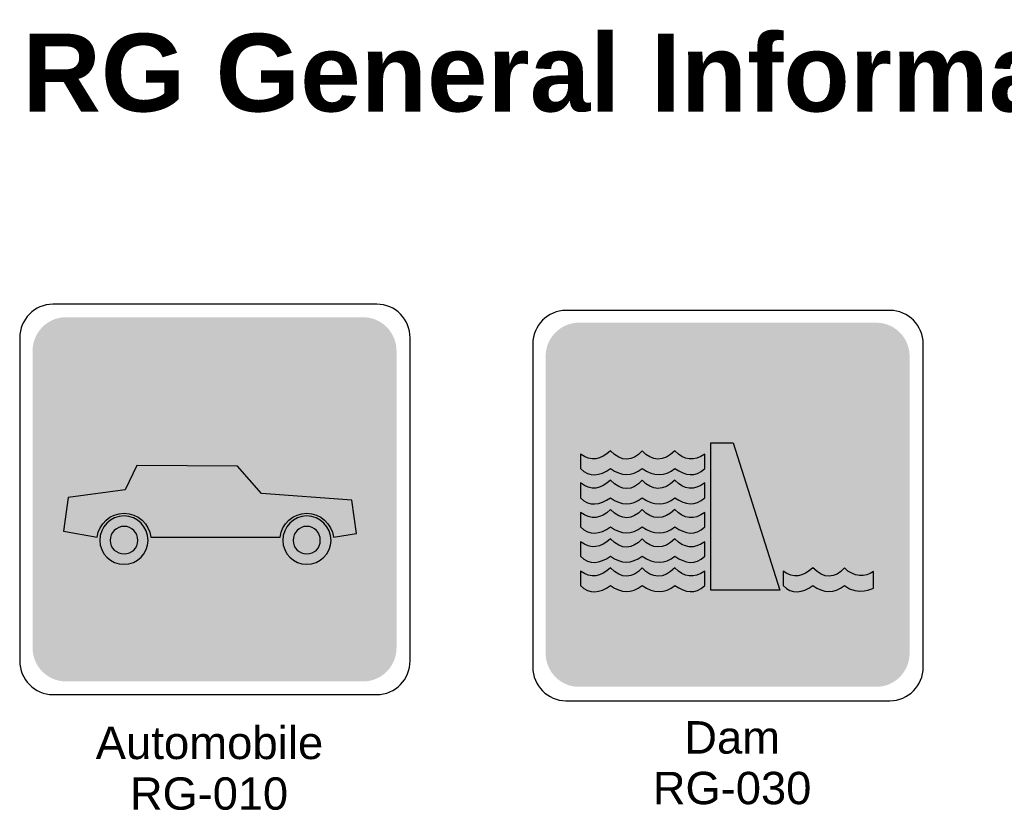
# Model space of a CAD drawing. Header units: feet. Extents: x 0.6 to 7.7, y 0 to 10.3.
# Tile 3 of 4: x 1.2 to 4.2, y 7.8 to 10.3. Entities that reach past the tile are written whole.
import ezdxf
from ezdxf.enums import TextEntityAlignment as Align

# ---------------------------------------------------------------- set-up
doc = ezdxf.new("R2010")
doc.units = ezdxf.units.FT
doc.header["$MEASUREMENT"] = 0
doc.layers.add('Sign', color=7, linetype='Continuous')
doc.styles.add('ARIAL', font='arial.ttf')
doc.styles.add('ARIAL B', font='arialbd.ttf')

msp = doc.modelspace()

# ---------------------------------------------------------------- hatches: boundary and pattern name
at = {"layer": 'Sign', "true_color": 0x8e4700}
h = msp.add_hatch(color=34, dxfattribs=at)
edge = h.paths.add_edge_path(flags=0)
edge.add_spline(control_points=[(1.3008, 9.3392), (1.3008, 9.3392), (2.2151, 9.3392), (2.2151, 9.3392), (2.2715, 9.3392), (2.3172, 9.2928), (2.3172, 9.2357), (2.3172, 9.2357), (2.3172, 8.3232), (2.3172, 8.3232), (2.3172, 8.2661), (2.2715, 8.2197), (2.2151, 8.2197), (2.2151, 8.2197), (1.3008, 8.2197), (1.3008, 8.2197), (1.2444, 8.2197), (1.1986, 8.2661), (1.1986, 8.3232), (1.1986, 8.3232), (1.1986, 9.2357), (1.1986, 9.2357), (1.1986, 9.2928), (1.2444, 9.3392), (1.3008, 9.3392)], knot_values=[0, 0, 0, 0, 1, 1, 1, 2, 2, 2, 3, 3, 3, 4, 4, 4, 5, 5, 5, 6, 6, 6, 7, 7, 7, 8, 8, 8, 8], degree=3, periodic=0)
h = msp.add_hatch(color=34, dxfattribs=at)
edge = h.paths.add_edge_path(flags=0)
edge.add_spline(control_points=[(2.8777, 9.3225), (2.8777, 9.3225), (3.792, 9.3225), (3.792, 9.3225), (3.8484, 9.3225), (3.8941, 9.2761), (3.8941, 9.219), (3.8941, 9.219), (3.8941, 8.3065), (3.8941, 8.3065), (3.8941, 8.2494), (3.8484, 8.2031), (3.792, 8.2031), (3.792, 8.2031), (2.8777, 8.2031), (2.8777, 8.2031), (2.8213, 8.2031), (2.7755, 8.2494), (2.7755, 8.3065), (2.7755, 8.3065), (2.7755, 9.219), (2.7755, 9.219), (2.7755, 9.2761), (2.8213, 9.3225), (2.8777, 9.3225)], knot_values=[0, 0, 0, 0, 1, 1, 1, 2, 2, 2, 3, 3, 3, 4, 4, 4, 5, 5, 5, 6, 6, 6, 7, 7, 7, 8, 8, 8, 8], degree=3, periodic=0)
at = {"layer": 'Sign', "true_color": 0x1e1916}
h = msp.add_hatch(color=250, dxfattribs=at)
edge = h.paths.add_edge_path(flags=0)
edge.add_spline(control_points=[(2.8828, 8.9187), (2.9147, 8.8951), (2.9453, 8.9006), (2.9744, 8.9284), (3.0092, 8.8937), (3.0425, 8.8951), (3.0717, 8.9284), (3.1036, 8.8965), (3.1369, 8.8937), (3.173, 8.9284), (3.2008, 8.8992), (3.2314, 8.8951), (3.2647, 8.9187), (3.2647, 8.9048), (3.2647, 8.8895), (3.2647, 8.8742), (3.2355, 8.8465), (3.205, 8.852), (3.173, 8.8742), (3.1411, 8.8492), (3.1078, 8.8492), (3.0717, 8.8742), (3.0397, 8.8492), (3.0078, 8.8506), (2.9744, 8.8742), (2.9411, 8.8506), (2.9105, 8.8465), (2.8828, 8.8742), (2.8828, 8.8895), (2.8828, 8.9048), (2.8828, 8.9187)], knot_values=[0, 0, 0, 0, 1, 1, 1, 2, 2, 2, 3, 3, 3, 4, 4, 4, 5, 5, 5, 6, 6, 6, 7, 7, 7, 8, 8, 8, 9, 9, 9, 10, 10, 10, 10], degree=3, periodic=0)
at = {"layer": 'Sign', "true_color": 0xffffff}
h = msp.add_hatch(color=7, dxfattribs=at)
edge = h.paths.add_edge_path(flags=0)
edge.add_spline(control_points=[(2.8828, 8.9187), (2.9147, 8.8951), (2.9453, 8.9006), (2.9744, 8.9284), (3.0092, 8.8937), (3.0425, 8.8951), (3.0717, 8.9284), (3.1036, 8.8965), (3.1369, 8.8937), (3.173, 8.9284), (3.2008, 8.8992), (3.2314, 8.8951), (3.2647, 8.9187), (3.2647, 8.9048), (3.2647, 8.8895), (3.2647, 8.8742), (3.2355, 8.8465), (3.205, 8.852), (3.173, 8.8742), (3.1411, 8.8492), (3.1078, 8.8492), (3.0717, 8.8742), (3.0397, 8.8492), (3.0078, 8.8506), (2.9744, 8.8742), (2.9411, 8.8506), (2.9105, 8.8465), (2.8828, 8.8742), (2.8828, 8.8895), (2.8828, 8.9048), (2.8828, 8.9187)], knot_values=[0, 0, 0, 0, 1, 1, 1, 2, 2, 2, 3, 3, 3, 4, 4, 4, 5, 5, 5, 6, 6, 6, 7, 7, 7, 8, 8, 8, 9, 9, 9, 10, 10, 10, 10], degree=3, periodic=0)
msp.add_hatch(color=7, dxfattribs=at).paths.add_polyline_path([(3.2828, 8.9534), (3.3522, 8.9534), (3.4953, 8.5006), (3.2828, 8.5006)], flags=0)
at = {"layer": 'Sign', "true_color": 0x1e1916}
h = msp.add_hatch(color=250, dxfattribs=at)
edge = h.paths.add_edge_path(flags=0)
edge.add_spline(control_points=[(2.1231, 8.663), (2.119, 8.7047), (2.0828, 8.7367), (2.0412, 8.7367), (1.9995, 8.7367), (1.9634, 8.7047), (1.9592, 8.663), (1.9592, 8.663), (1.562, 8.663), (1.562, 8.663), (1.5578, 8.7047), (1.5217, 8.7367), (1.4801, 8.7367), (1.437, 8.7367), (1.4023, 8.7047), (1.3967, 8.663), (1.3967, 8.663), (1.294, 8.6811), (1.294, 8.6811), (1.294, 8.6811), (1.3078, 8.7853), (1.3078, 8.7853), (1.3078, 8.7853), (1.4828, 8.8089), (1.4828, 8.8089), (1.4828, 8.8089), (1.4828, 8.8089), (1.4828, 8.8089), (1.4828, 8.8089), (1.519, 8.8839), (1.519, 8.8839), (1.519, 8.8839), (1.8287, 8.8811), (1.8287, 8.8811), (1.8287, 8.8811), (1.9023, 8.7978), (1.9023, 8.7978), (1.9023, 8.7978), (2.1801, 8.7769), (2.1801, 8.7769), (2.1801, 8.7769), (2.194, 8.6742), (2.194, 8.6742), (2.194, 8.6742), (2.1231, 8.663), (2.1231, 8.663)], knot_values=[0, 0, 0, 0, 1, 1, 1, 2, 2, 2, 3, 3, 3, 4, 4, 4, 5, 5, 5, 6, 6, 6, 7, 7, 7, 8, 8, 8, 9, 9, 9, 10, 10, 10, 11, 11, 11, 12, 12, 12, 13, 13, 13, 14, 14, 14, 15, 15, 15, 15], degree=3, periodic=0)
at = {"layer": 'Sign', "true_color": 0xffffff}
h = msp.add_hatch(color=7, dxfattribs=at)
edge = h.paths.add_edge_path(flags=0)
edge.add_spline(control_points=[(2.1231, 8.663), (2.119, 8.7047), (2.0828, 8.7367), (2.0412, 8.7367), (1.9995, 8.7367), (1.9634, 8.7047), (1.9592, 8.663), (1.9592, 8.663), (1.562, 8.663), (1.562, 8.663), (1.5578, 8.7047), (1.5217, 8.7367), (1.4801, 8.7367), (1.437, 8.7367), (1.4023, 8.7047), (1.3967, 8.663), (1.3967, 8.663), (1.294, 8.6811), (1.294, 8.6811), (1.294, 8.6811), (1.3078, 8.7853), (1.3078, 8.7853), (1.3078, 8.7853), (1.4828, 8.8089), (1.4828, 8.8089), (1.4828, 8.8089), (1.4828, 8.8089), (1.4828, 8.8089), (1.4828, 8.8089), (1.519, 8.8839), (1.519, 8.8839), (1.519, 8.8839), (1.8287, 8.8811), (1.8287, 8.8811), (1.8287, 8.8811), (1.9023, 8.7978), (1.9023, 8.7978), (1.9023, 8.7978), (2.1801, 8.7769), (2.1801, 8.7769), (2.1801, 8.7769), (2.194, 8.6742), (2.194, 8.6742), (2.194, 8.6742), (2.1231, 8.663), (2.1231, 8.663)], knot_values=[0, 0, 0, 0, 1, 1, 1, 2, 2, 2, 3, 3, 3, 4, 4, 4, 5, 5, 5, 6, 6, 6, 7, 7, 7, 8, 8, 8, 9, 9, 9, 10, 10, 10, 11, 11, 11, 12, 12, 12, 13, 13, 13, 14, 14, 14, 15, 15, 15, 15], degree=3, periodic=0)
at = {"layer": 'Sign', "true_color": 0x8e4700}
for points in [[(1.6801, 8.7811), (1.5426, 8.7839), (1.5551, 8.8561), (1.6745, 8.8561)], [(1.8717, 8.7811), (1.7092, 8.7811), (1.7023, 8.8561), (1.812, 8.8561)]]:
    msp.add_hatch(color=34, dxfattribs=at).paths.add_polyline_path(points, flags=0)
at = {"layer": 'Sign', "true_color": 0x1e1916}
h = msp.add_hatch(color=250, dxfattribs=at)
edge = h.paths.add_edge_path(flags=0)
edge.add_spline(control_points=[(2.8828, 8.8298), (2.9147, 8.8048), (2.9453, 8.8103), (2.9744, 8.8381), (3.0092, 8.8034), (3.0425, 8.8048), (3.0717, 8.8381), (3.1036, 8.8062), (3.1369, 8.8034), (3.173, 8.8381), (3.2008, 8.809), (3.2314, 8.8048), (3.2647, 8.8298), (3.2647, 8.8145), (3.2647, 8.7992), (3.2647, 8.784), (3.2355, 8.7576), (3.205, 8.7617), (3.173, 8.784), (3.1411, 8.759), (3.1078, 8.759), (3.0717, 8.784), (3.0397, 8.759), (3.0078, 8.7603), (2.9744, 8.784), (2.9411, 8.7617), (2.9105, 8.7562), (2.8828, 8.784), (2.8828, 8.7992), (2.8828, 8.8145), (2.8828, 8.8298)], knot_values=[0, 0, 0, 0, 1, 1, 1, 2, 2, 2, 3, 3, 3, 4, 4, 4, 5, 5, 5, 6, 6, 6, 7, 7, 7, 8, 8, 8, 9, 9, 9, 10, 10, 10, 10], degree=3, periodic=0)
at = {"layer": 'Sign', "true_color": 0xffffff}
h = msp.add_hatch(color=7, dxfattribs=at)
edge = h.paths.add_edge_path(flags=0)
edge.add_spline(control_points=[(2.8828, 8.8298), (2.9147, 8.8048), (2.9453, 8.8103), (2.9744, 8.8381), (3.0092, 8.8034), (3.0425, 8.8048), (3.0717, 8.8381), (3.1036, 8.8062), (3.1369, 8.8034), (3.173, 8.8381), (3.2008, 8.809), (3.2314, 8.8048), (3.2647, 8.8298), (3.2647, 8.8145), (3.2647, 8.7992), (3.2647, 8.784), (3.2355, 8.7576), (3.205, 8.7617), (3.173, 8.784), (3.1411, 8.759), (3.1078, 8.759), (3.0717, 8.784), (3.0397, 8.759), (3.0078, 8.7603), (2.9744, 8.784), (2.9411, 8.7617), (2.9105, 8.7562), (2.8828, 8.784), (2.8828, 8.7992), (2.8828, 8.8145), (2.8828, 8.8298)], knot_values=[0, 0, 0, 0, 1, 1, 1, 2, 2, 2, 3, 3, 3, 4, 4, 4, 5, 5, 5, 6, 6, 6, 7, 7, 7, 8, 8, 8, 9, 9, 9, 10, 10, 10, 10], degree=3, periodic=0)
at = {"layer": 'Sign', "true_color": 0x1e1916}
h = msp.add_hatch(color=250, dxfattribs=at)
edge = h.paths.add_edge_path(flags=0)
edge.add_spline(control_points=[(2.8828, 8.7395), (2.9147, 8.7145), (2.9453, 8.7201), (2.9744, 8.7478), (3.0092, 8.7131), (3.0425, 8.7159), (3.0717, 8.7478), (3.1036, 8.7159), (3.1369, 8.7145), (3.173, 8.7478), (3.2008, 8.7187), (3.2314, 8.7145), (3.2647, 8.7395), (3.2647, 8.7242), (3.2647, 8.709), (3.2647, 8.6951), (3.2355, 8.6673), (3.205, 8.6715), (3.173, 8.6951), (3.1411, 8.6701), (3.1078, 8.6701), (3.0717, 8.6951), (3.0397, 8.6687), (3.0078, 8.6715), (2.9744, 8.6951), (2.9411, 8.6715), (2.9105, 8.6659), (2.8828, 8.6951), (2.8828, 8.709), (2.8828, 8.7242), (2.8828, 8.7395)], knot_values=[0, 0, 0, 0, 1, 1, 1, 2, 2, 2, 3, 3, 3, 4, 4, 4, 5, 5, 5, 6, 6, 6, 7, 7, 7, 8, 8, 8, 9, 9, 9, 10, 10, 10, 10], degree=3, periodic=0)
at = {"layer": 'Sign', "true_color": 0xffffff}
h = msp.add_hatch(color=7, dxfattribs=at)
edge = h.paths.add_edge_path(flags=0)
edge.add_spline(control_points=[(2.8828, 8.7395), (2.9147, 8.7145), (2.9453, 8.7201), (2.9744, 8.7478), (3.0092, 8.7131), (3.0425, 8.7159), (3.0717, 8.7478), (3.1036, 8.7159), (3.1369, 8.7145), (3.173, 8.7478), (3.2008, 8.7187), (3.2314, 8.7145), (3.2647, 8.7395), (3.2647, 8.7242), (3.2647, 8.709), (3.2647, 8.6951), (3.2355, 8.6673), (3.205, 8.6715), (3.173, 8.6951), (3.1411, 8.6701), (3.1078, 8.6701), (3.0717, 8.6951), (3.0397, 8.6687), (3.0078, 8.6715), (2.9744, 8.6951), (2.9411, 8.6715), (2.9105, 8.6659), (2.8828, 8.6951), (2.8828, 8.709), (2.8828, 8.7242), (2.8828, 8.7395)], knot_values=[0, 0, 0, 0, 1, 1, 1, 2, 2, 2, 3, 3, 3, 4, 4, 4, 5, 5, 5, 6, 6, 6, 7, 7, 7, 8, 8, 8, 9, 9, 9, 10, 10, 10, 10], degree=3, periodic=0)
at = {"layer": 'Sign', "true_color": 0x1e1916}
h = msp.add_hatch(color=250, dxfattribs=at)
edge = h.paths.add_edge_path(flags=0)
edge.add_spline(control_points=[(1.4801, 8.7283), (1.5203, 8.7283), (1.5537, 8.695), (1.5537, 8.6533), (1.5537, 8.613), (1.5203, 8.5797), (1.4801, 8.5797), (1.4384, 8.5797), (1.4051, 8.613), (1.4051, 8.6533), (1.4051, 8.695), (1.4384, 8.7283), (1.4801, 8.7283)], knot_values=[0, 0, 0, 0, 1, 1, 1, 2, 2, 2, 3, 3, 3, 4, 4, 4, 4], degree=3, periodic=0)
at = {"layer": 'Sign', "true_color": 0xffffff}
h = msp.add_hatch(color=7, dxfattribs=at)
edge = h.paths.add_edge_path(flags=0)
edge.add_spline(control_points=[(1.4801, 8.7283), (1.5203, 8.7283), (1.5537, 8.695), (1.5537, 8.6533), (1.5537, 8.613), (1.5203, 8.5797), (1.4801, 8.5797), (1.4384, 8.5797), (1.4051, 8.613), (1.4051, 8.6533), (1.4051, 8.695), (1.4384, 8.7283), (1.4801, 8.7283)], knot_values=[0, 0, 0, 0, 1, 1, 1, 2, 2, 2, 3, 3, 3, 4, 4, 4, 4], degree=3, periodic=0)
at = {"layer": 'Sign', "true_color": 0x1e1916}
h = msp.add_hatch(color=250, dxfattribs=at)
edge = h.paths.add_edge_path(flags=0)
edge.add_spline(control_points=[(2.0412, 8.7283), (2.0815, 8.7283), (2.1162, 8.695), (2.1162, 8.6533), (2.1162, 8.613), (2.0815, 8.5797), (2.0412, 8.5797), (2.0009, 8.5797), (1.9676, 8.613), (1.9676, 8.6533), (1.9676, 8.695), (2.0009, 8.7283), (2.0412, 8.7283)], knot_values=[0, 0, 0, 0, 1, 1, 1, 2, 2, 2, 3, 3, 3, 4, 4, 4, 4], degree=3, periodic=0)
at = {"layer": 'Sign', "true_color": 0xffffff}
h = msp.add_hatch(color=7, dxfattribs=at)
edge = h.paths.add_edge_path(flags=0)
edge.add_spline(control_points=[(2.0412, 8.7283), (2.0815, 8.7283), (2.1162, 8.695), (2.1162, 8.6533), (2.1162, 8.613), (2.0815, 8.5797), (2.0412, 8.5797), (2.0009, 8.5797), (1.9676, 8.613), (1.9676, 8.6533), (1.9676, 8.695), (2.0009, 8.7283), (2.0412, 8.7283)], knot_values=[0, 0, 0, 0, 1, 1, 1, 2, 2, 2, 3, 3, 3, 4, 4, 4, 4], degree=3, periodic=0)
h = msp.add_hatch(color=7, dxfattribs=at)
edge = h.paths.add_edge_path(flags=0)
edge.add_spline(control_points=[(1.4801, 8.6964), (1.5037, 8.6964), (1.5217, 8.6769), (1.5217, 8.6533), (1.5217, 8.6297), (1.5037, 8.6117), (1.4801, 8.6117), (1.4565, 8.6117), (1.437, 8.6297), (1.437, 8.6533), (1.437, 8.6769), (1.4565, 8.6964), (1.4801, 8.6964)], knot_values=[0, 0, 0, 0, 1, 1, 1, 2, 2, 2, 3, 3, 3, 4, 4, 4, 4], degree=3, periodic=0)
at = {"layer": 'Sign', "true_color": 0x8e4700}
h = msp.add_hatch(color=34, dxfattribs=at)
edge = h.paths.add_edge_path(flags=0)
edge.add_spline(control_points=[(1.4801, 8.6964), (1.5037, 8.6964), (1.5217, 8.6769), (1.5217, 8.6533), (1.5217, 8.6297), (1.5037, 8.6117), (1.4801, 8.6117), (1.4565, 8.6117), (1.437, 8.6297), (1.437, 8.6533), (1.437, 8.6769), (1.4565, 8.6964), (1.4801, 8.6964)], knot_values=[0, 0, 0, 0, 1, 1, 1, 2, 2, 2, 3, 3, 3, 4, 4, 4, 4], degree=3, periodic=0)
at = {"layer": 'Sign', "true_color": 0xffffff}
h = msp.add_hatch(color=7, dxfattribs=at)
edge = h.paths.add_edge_path(flags=0)
edge.add_spline(control_points=[(2.0412, 8.6964), (2.0648, 8.6964), (2.0828, 8.6769), (2.0828, 8.6533), (2.0828, 8.6297), (2.0648, 8.6117), (2.0412, 8.6117), (2.0176, 8.6117), (1.9995, 8.6297), (1.9995, 8.6533), (1.9995, 8.6769), (2.0176, 8.6964), (2.0412, 8.6964)], knot_values=[0, 0, 0, 0, 1, 1, 1, 2, 2, 2, 3, 3, 3, 4, 4, 4, 4], degree=3, periodic=0)
at = {"layer": 'Sign', "true_color": 0x8e4700}
h = msp.add_hatch(color=34, dxfattribs=at)
edge = h.paths.add_edge_path(flags=0)
edge.add_spline(control_points=[(2.0412, 8.6964), (2.0648, 8.6964), (2.0828, 8.6769), (2.0828, 8.6533), (2.0828, 8.6297), (2.0648, 8.6117), (2.0412, 8.6117), (2.0176, 8.6117), (1.9995, 8.6297), (1.9995, 8.6533), (1.9995, 8.6769), (2.0176, 8.6964), (2.0412, 8.6964)], knot_values=[0, 0, 0, 0, 1, 1, 1, 2, 2, 2, 3, 3, 3, 4, 4, 4, 4], degree=3, periodic=0)
at = {"layer": 'Sign', "true_color": 0x1e1916}
h = msp.add_hatch(color=250, dxfattribs=at)
edge = h.paths.add_edge_path(flags=0)
edge.add_spline(control_points=[(2.8828, 8.6492), (2.9147, 8.6242), (2.9453, 8.6312), (2.9744, 8.6576), (3.0092, 8.6228), (3.0425, 8.6256), (3.0717, 8.6576), (3.1036, 8.6256), (3.1369, 8.6242), (3.173, 8.6576), (3.2008, 8.6298), (3.2314, 8.6242), (3.2647, 8.6492), (3.2647, 8.634), (3.2647, 8.6201), (3.2647, 8.6048), (3.2355, 8.577), (3.205, 8.5812), (3.173, 8.6048), (3.1411, 8.5798), (3.1078, 8.5798), (3.0717, 8.6048), (3.0397, 8.5798), (3.0078, 8.5812), (2.9744, 8.6048), (2.9411, 8.5812), (2.9105, 8.577), (2.8828, 8.6048), (2.8828, 8.6201), (2.8828, 8.634), (2.8828, 8.6492)], knot_values=[0, 0, 0, 0, 1, 1, 1, 2, 2, 2, 3, 3, 3, 4, 4, 4, 5, 5, 5, 6, 6, 6, 7, 7, 7, 8, 8, 8, 9, 9, 9, 10, 10, 10, 10], degree=3, periodic=0)
at = {"layer": 'Sign', "true_color": 0xffffff}
h = msp.add_hatch(color=7, dxfattribs=at)
edge = h.paths.add_edge_path(flags=0)
edge.add_spline(control_points=[(2.8828, 8.6492), (2.9147, 8.6242), (2.9453, 8.6312), (2.9744, 8.6576), (3.0092, 8.6228), (3.0425, 8.6256), (3.0717, 8.6576), (3.1036, 8.6256), (3.1369, 8.6242), (3.173, 8.6576), (3.2008, 8.6298), (3.2314, 8.6242), (3.2647, 8.6492), (3.2647, 8.634), (3.2647, 8.6201), (3.2647, 8.6048), (3.2355, 8.577), (3.205, 8.5812), (3.173, 8.6048), (3.1411, 8.5798), (3.1078, 8.5798), (3.0717, 8.6048), (3.0397, 8.5798), (3.0078, 8.5812), (2.9744, 8.6048), (2.9411, 8.5812), (2.9105, 8.577), (2.8828, 8.6048), (2.8828, 8.6201), (2.8828, 8.634), (2.8828, 8.6492)], knot_values=[0, 0, 0, 0, 1, 1, 1, 2, 2, 2, 3, 3, 3, 4, 4, 4, 5, 5, 5, 6, 6, 6, 7, 7, 7, 8, 8, 8, 9, 9, 9, 10, 10, 10, 10], degree=3, periodic=0)
at = {"layer": 'Sign', "true_color": 0x1e1916}
h = msp.add_hatch(color=250, dxfattribs=at)
edge = h.paths.add_edge_path(flags=0)
edge.add_spline(control_points=[(2.8828, 8.559), (2.9147, 8.5353), (2.9453, 8.5409), (2.9744, 8.5687), (3.0092, 8.534), (3.0425, 8.5353), (3.0717, 8.5687), (3.1036, 8.5353), (3.1369, 8.534), (3.173, 8.5687), (3.2008, 8.5395), (3.2314, 8.5353), (3.2647, 8.559), (3.2647, 8.5451), (3.2647, 8.5298), (3.2647, 8.5145), (3.2355, 8.4867), (3.205, 8.4923), (3.173, 8.5145), (3.1411, 8.4895), (3.1078, 8.4895), (3.0717, 8.5145), (3.0397, 8.4895), (3.0078, 8.4909), (2.9744, 8.5145), (2.9411, 8.4909), (2.9105, 8.4867), (2.8828, 8.5145), (2.8828, 8.5298), (2.8828, 8.5451), (2.8828, 8.559)], knot_values=[0, 0, 0, 0, 1, 1, 1, 2, 2, 2, 3, 3, 3, 4, 4, 4, 5, 5, 5, 6, 6, 6, 7, 7, 7, 8, 8, 8, 9, 9, 9, 10, 10, 10, 10], degree=3, periodic=0)
at = {"layer": 'Sign', "true_color": 0xffffff}
h = msp.add_hatch(color=7, dxfattribs=at)
edge = h.paths.add_edge_path(flags=0)
edge.add_spline(control_points=[(2.8828, 8.559), (2.9147, 8.5353), (2.9453, 8.5409), (2.9744, 8.5687), (3.0092, 8.534), (3.0425, 8.5353), (3.0717, 8.5687), (3.1036, 8.5353), (3.1369, 8.534), (3.173, 8.5687), (3.2008, 8.5395), (3.2314, 8.5353), (3.2647, 8.559), (3.2647, 8.5451), (3.2647, 8.5298), (3.2647, 8.5145), (3.2355, 8.4867), (3.205, 8.4923), (3.173, 8.5145), (3.1411, 8.4895), (3.1078, 8.4895), (3.0717, 8.5145), (3.0397, 8.4895), (3.0078, 8.4909), (2.9744, 8.5145), (2.9411, 8.4909), (2.9105, 8.4867), (2.8828, 8.5145), (2.8828, 8.5298), (2.8828, 8.5451), (2.8828, 8.559)], knot_values=[0, 0, 0, 0, 1, 1, 1, 2, 2, 2, 3, 3, 3, 4, 4, 4, 5, 5, 5, 6, 6, 6, 7, 7, 7, 8, 8, 8, 9, 9, 9, 10, 10, 10, 10], degree=3, periodic=0)
at = {"layer": 'Sign', "true_color": 0x1e1916}
h = msp.add_hatch(color=250, dxfattribs=at)
edge = h.paths.add_edge_path(flags=0)
edge.add_spline(control_points=[(3.505, 8.559), (3.5369, 8.5353), (3.5675, 8.5409), (3.5967, 8.5687), (3.6314, 8.534), (3.6647, 8.5353), (3.6939, 8.5687), (3.7217, 8.5395), (3.7592, 8.5395), (3.7828, 8.5576), (3.7828, 8.5576), (3.7828, 8.5062), (3.7828, 8.5062), (3.7828, 8.5062), (3.7355, 8.4812), (3.6939, 8.5145), (3.6619, 8.4895), (3.63, 8.4909), (3.5967, 8.5145), (3.5633, 8.4909), (3.5328, 8.4867), (3.505, 8.5145), (3.505, 8.5298), (3.505, 8.5451), (3.505, 8.559)], knot_values=[0, 0, 0, 0, 1, 1, 1, 2, 2, 2, 3, 3, 3, 4, 4, 4, 5, 5, 5, 6, 6, 6, 7, 7, 7, 8, 8, 8, 8], degree=3, periodic=0)
at = {"layer": 'Sign', "true_color": 0xffffff}
h = msp.add_hatch(color=7, dxfattribs=at)
edge = h.paths.add_edge_path(flags=0)
edge.add_spline(control_points=[(3.505, 8.559), (3.5369, 8.5353), (3.5675, 8.5409), (3.5967, 8.5687), (3.6314, 8.534), (3.6647, 8.5353), (3.6939, 8.5687), (3.7217, 8.5395), (3.7592, 8.5395), (3.7828, 8.5576), (3.7828, 8.5576), (3.7828, 8.5062), (3.7828, 8.5062), (3.7828, 8.5062), (3.7355, 8.4812), (3.6939, 8.5145), (3.6619, 8.4895), (3.63, 8.4909), (3.5967, 8.5145), (3.5633, 8.4909), (3.5328, 8.4867), (3.505, 8.5145), (3.505, 8.5298), (3.505, 8.5451), (3.505, 8.559)], knot_values=[0, 0, 0, 0, 1, 1, 1, 2, 2, 2, 3, 3, 3, 4, 4, 4, 5, 5, 5, 6, 6, 6, 7, 7, 7, 8, 8, 8, 8], degree=3, periodic=0)

# ---------------------------------------------------------------- linework, layer by layer
at = {"layer": 'Sign', "color": 7, "lineweight": -3, "true_color": 0xffffff}
msp.add_lwpolyline([(3.2828, 8.9534), (3.3522, 8.9534), (3.4953, 8.5006), (3.2828, 8.5006)], close=True, dxfattribs=at)
at = {"layer": 'Sign', "color": 18, "lineweight": -3, "true_color": 0x000000}
for points in [[(1.2611, 9.3794), (1.2611, 9.3794), (2.2568, 9.3794), (2.2568, 9.3794), (2.3132, 9.3794), (2.359, 9.3331), (2.359, 9.276), (2.359, 9.276), (2.359, 8.2829), (2.359, 8.2829), (2.359, 8.2258), (2.3132, 8.1794), (2.2568, 8.1794), (2.2568, 8.1794), (1.2611, 8.1794), (1.2611, 8.1794), (1.2048, 8.1794), (1.159, 8.2258), (1.159, 8.2829), (1.159, 8.2829), (1.159, 9.276), (1.159, 9.276), (1.159, 9.3331), (1.2048, 9.3794), (1.2611, 9.3794)], [(2.838, 9.3604), (2.838, 9.3604), (3.8337, 9.3604), (3.8337, 9.3604), (3.8901, 9.3604), (3.9358, 9.314), (3.9358, 9.2569), (3.9358, 9.2569), (3.9358, 8.2638), (3.9358, 8.2638), (3.9358, 8.2067), (3.8901, 8.1604), (3.8337, 8.1604), (3.8337, 8.1604), (2.838, 8.1604), (2.838, 8.1604), (2.7816, 8.1604), (2.7359, 8.2067), (2.7359, 8.2638), (2.7359, 8.2638), (2.7359, 9.2569), (2.7359, 9.2569), (2.7359, 9.314), (2.7816, 9.3604), (2.838, 9.3604)]]:
    msp.add_open_spline(points, degree=3, knots=[0, 0, 0, 0, 1, 1, 1, 2, 2, 2, 3, 3, 3, 4, 4, 4, 5, 5, 5, 6, 6, 6, 7, 7, 7, 8, 8, 8, 8], dxfattribs=at)
at = {"layer": 'Sign', "color": 34, "lineweight": -3, "true_color": 0x8e4700}
for points, knots in [([(2.8828, 8.9187), (2.9147, 8.8951), (2.9453, 8.9006), (2.9744, 8.9284), (3.0092, 8.8937), (3.0425, 8.8951), (3.0717, 8.9284), (3.1036, 8.8965), (3.1369, 8.8937), (3.173, 8.9284), (3.2008, 8.8992), (3.2314, 8.8951), (3.2647, 8.9187), (3.2647, 8.9048), (3.2647, 8.8895), (3.2647, 8.8742), (3.2355, 8.8465), (3.205, 8.852), (3.173, 8.8742), (3.1411, 8.8492), (3.1078, 8.8492), (3.0717, 8.8742), (3.0397, 8.8492), (3.0078, 8.8506), (2.9744, 8.8742), (2.9411, 8.8506), (2.9105, 8.8465), (2.8828, 8.8742), (2.8828, 8.8895), (2.8828, 8.9048), (2.8828, 8.9187)], [0, 0, 0, 0, 1, 1, 1, 2, 2, 2, 3, 3, 3, 4, 4, 4, 5, 5, 5, 6, 6, 6, 7, 7, 7, 8, 8, 8, 9, 9, 9, 10, 10, 10, 10]), ([(2.8828, 8.8298), (2.9147, 8.8048), (2.9453, 8.8103), (2.9744, 8.8381), (3.0092, 8.8034), (3.0425, 8.8048), (3.0717, 8.8381), (3.1036, 8.8062), (3.1369, 8.8034), (3.173, 8.8381), (3.2008, 8.809), (3.2314, 8.8048), (3.2647, 8.8298), (3.2647, 8.8145), (3.2647, 8.7992), (3.2647, 8.784), (3.2355, 8.7576), (3.205, 8.7617), (3.173, 8.784), (3.1411, 8.759), (3.1078, 8.759), (3.0717, 8.784), (3.0397, 8.759), (3.0078, 8.7603), (2.9744, 8.784), (2.9411, 8.7617), (2.9105, 8.7562), (2.8828, 8.784), (2.8828, 8.7992), (2.8828, 8.8145), (2.8828, 8.8298)], [0, 0, 0, 0, 1, 1, 1, 2, 2, 2, 3, 3, 3, 4, 4, 4, 5, 5, 5, 6, 6, 6, 7, 7, 7, 8, 8, 8, 9, 9, 9, 10, 10, 10, 10]), ([(2.8828, 8.7395), (2.9147, 8.7145), (2.9453, 8.7201), (2.9744, 8.7478), (3.0092, 8.7131), (3.0425, 8.7159), (3.0717, 8.7478), (3.1036, 8.7159), (3.1369, 8.7145), (3.173, 8.7478), (3.2008, 8.7187), (3.2314, 8.7145), (3.2647, 8.7395), (3.2647, 8.7242), (3.2647, 8.709), (3.2647, 8.6951), (3.2355, 8.6673), (3.205, 8.6715), (3.173, 8.6951), (3.1411, 8.6701), (3.1078, 8.6701), (3.0717, 8.6951), (3.0397, 8.6687), (3.0078, 8.6715), (2.9744, 8.6951), (2.9411, 8.6715), (2.9105, 8.6659), (2.8828, 8.6951), (2.8828, 8.709), (2.8828, 8.7242), (2.8828, 8.7395)], [0, 0, 0, 0, 1, 1, 1, 2, 2, 2, 3, 3, 3, 4, 4, 4, 5, 5, 5, 6, 6, 6, 7, 7, 7, 8, 8, 8, 9, 9, 9, 10, 10, 10, 10]), ([(1.4801, 8.6964), (1.5037, 8.6964), (1.5217, 8.6769), (1.5217, 8.6533), (1.5217, 8.6297), (1.5037, 8.6117), (1.4801, 8.6117), (1.4565, 8.6117), (1.437, 8.6297), (1.437, 8.6533), (1.437, 8.6769), (1.4565, 8.6964), (1.4801, 8.6964)], [0, 0, 0, 0, 1, 1, 1, 2, 2, 2, 3, 3, 3, 4, 4, 4, 4]), ([(2.0412, 8.6964), (2.0648, 8.6964), (2.0828, 8.6769), (2.0828, 8.6533), (2.0828, 8.6297), (2.0648, 8.6117), (2.0412, 8.6117), (2.0176, 8.6117), (1.9995, 8.6297), (1.9995, 8.6533), (1.9995, 8.6769), (2.0176, 8.6964), (2.0412, 8.6964)], [0, 0, 0, 0, 1, 1, 1, 2, 2, 2, 3, 3, 3, 4, 4, 4, 4]), ([(2.8828, 8.6492), (2.9147, 8.6242), (2.9453, 8.6312), (2.9744, 8.6576), (3.0092, 8.6228), (3.0425, 8.6256), (3.0717, 8.6576), (3.1036, 8.6256), (3.1369, 8.6242), (3.173, 8.6576), (3.2008, 8.6298), (3.2314, 8.6242), (3.2647, 8.6492), (3.2647, 8.634), (3.2647, 8.6201), (3.2647, 8.6048), (3.2355, 8.577), (3.205, 8.5812), (3.173, 8.6048), (3.1411, 8.5798), (3.1078, 8.5798), (3.0717, 8.6048), (3.0397, 8.5798), (3.0078, 8.5812), (2.9744, 8.6048), (2.9411, 8.5812), (2.9105, 8.577), (2.8828, 8.6048), (2.8828, 8.6201), (2.8828, 8.634), (2.8828, 8.6492)], [0, 0, 0, 0, 1, 1, 1, 2, 2, 2, 3, 3, 3, 4, 4, 4, 5, 5, 5, 6, 6, 6, 7, 7, 7, 8, 8, 8, 9, 9, 9, 10, 10, 10, 10]), ([(2.8828, 8.559), (2.9147, 8.5353), (2.9453, 8.5409), (2.9744, 8.5687), (3.0092, 8.534), (3.0425, 8.5353), (3.0717, 8.5687), (3.1036, 8.5353), (3.1369, 8.534), (3.173, 8.5687), (3.2008, 8.5395), (3.2314, 8.5353), (3.2647, 8.559), (3.2647, 8.5451), (3.2647, 8.5298), (3.2647, 8.5145), (3.2355, 8.4867), (3.205, 8.4923), (3.173, 8.5145), (3.1411, 8.4895), (3.1078, 8.4895), (3.0717, 8.5145), (3.0397, 8.4895), (3.0078, 8.4909), (2.9744, 8.5145), (2.9411, 8.4909), (2.9105, 8.4867), (2.8828, 8.5145), (2.8828, 8.5298), (2.8828, 8.5451), (2.8828, 8.559)], [0, 0, 0, 0, 1, 1, 1, 2, 2, 2, 3, 3, 3, 4, 4, 4, 5, 5, 5, 6, 6, 6, 7, 7, 7, 8, 8, 8, 9, 9, 9, 10, 10, 10, 10])]:
    msp.add_open_spline(points, degree=3, knots=knots, dxfattribs=at)
at = {"layer": 'Sign', "color": 7, "lineweight": -3, "true_color": 0xffffff}
for points, knots in [([(2.1231, 8.663), (2.119, 8.7047), (2.0828, 8.7367), (2.0412, 8.7367), (1.9995, 8.7367), (1.9634, 8.7047), (1.9592, 8.663), (1.9592, 8.663), (1.562, 8.663), (1.562, 8.663), (1.5578, 8.7047), (1.5217, 8.7367), (1.4801, 8.7367), (1.437, 8.7367), (1.4023, 8.7047), (1.3967, 8.663), (1.3967, 8.663), (1.294, 8.6811), (1.294, 8.6811), (1.294, 8.6811), (1.3078, 8.7853), (1.3078, 8.7853), (1.3078, 8.7853), (1.4828, 8.8089), (1.4828, 8.8089), (1.4828, 8.8089), (1.4828, 8.8089), (1.4828, 8.8089), (1.4828, 8.8089), (1.519, 8.8839), (1.519, 8.8839), (1.519, 8.8839), (1.8287, 8.8811), (1.8287, 8.8811), (1.8287, 8.8811), (1.9023, 8.7978), (1.9023, 8.7978), (1.9023, 8.7978), (2.1801, 8.7769), (2.1801, 8.7769), (2.1801, 8.7769), (2.194, 8.6742), (2.194, 8.6742), (2.194, 8.6742), (2.1231, 8.663), (2.1231, 8.663)], [0, 0, 0, 0, 1, 1, 1, 2, 2, 2, 3, 3, 3, 4, 4, 4, 5, 5, 5, 6, 6, 6, 7, 7, 7, 8, 8, 8, 9, 9, 9, 10, 10, 10, 11, 11, 11, 12, 12, 12, 13, 13, 13, 14, 14, 14, 15, 15, 15, 15]), ([(1.4801, 8.7283), (1.5203, 8.7283), (1.5537, 8.695), (1.5537, 8.6533), (1.5537, 8.613), (1.5203, 8.5797), (1.4801, 8.5797), (1.4384, 8.5797), (1.4051, 8.613), (1.4051, 8.6533), (1.4051, 8.695), (1.4384, 8.7283), (1.4801, 8.7283)], [0, 0, 0, 0, 1, 1, 1, 2, 2, 2, 3, 3, 3, 4, 4, 4, 4]), ([(2.0412, 8.7283), (2.0815, 8.7283), (2.1162, 8.695), (2.1162, 8.6533), (2.1162, 8.613), (2.0815, 8.5797), (2.0412, 8.5797), (2.0009, 8.5797), (1.9676, 8.613), (1.9676, 8.6533), (1.9676, 8.695), (2.0009, 8.7283), (2.0412, 8.7283)], [0, 0, 0, 0, 1, 1, 1, 2, 2, 2, 3, 3, 3, 4, 4, 4, 4]), ([(3.505, 8.559), (3.5369, 8.5353), (3.5675, 8.5409), (3.5967, 8.5687), (3.6314, 8.534), (3.6647, 8.5353), (3.6939, 8.5687), (3.7217, 8.5395), (3.7592, 8.5395), (3.7828, 8.5576), (3.7828, 8.5576), (3.7828, 8.5062), (3.7828, 8.5062), (3.7828, 8.5062), (3.7355, 8.4812), (3.6939, 8.5145), (3.6619, 8.4895), (3.63, 8.4909), (3.5967, 8.5145), (3.5633, 8.4909), (3.5328, 8.4867), (3.505, 8.5145), (3.505, 8.5298), (3.505, 8.5451), (3.505, 8.559)], [0, 0, 0, 0, 1, 1, 1, 2, 2, 2, 3, 3, 3, 4, 4, 4, 5, 5, 5, 6, 6, 6, 7, 7, 7, 8, 8, 8, 8])]:
    msp.add_open_spline(points, degree=3, knots=knots, dxfattribs=at)

# ---------------------------------------------------------------- texts
at = {"layer": 'Sign', "color": 18, "true_color": 0x000000}
for s, height, style, p, p2 in [('RG General Information Plates (1 of 2)', 0.239128, 'ARIAL B', (1.1673, 9.9718), (7.2001, 9.9718)), ('Automobile', 0.10008, 'ARIAL', (1.3925, 7.9809), (2.0919, 7.9809)), ('Dam', 0.09985, 'ARIAL', (3.2014, 7.9977), (3.4959, 7.9977)), ('RG-010', 0.09934, 'ARIAL', (1.498, 7.8253), (1.9839, 7.8253)), ('RG-030', 0.09961, 'ARIAL', (3.1048, 7.8421), (3.5921, 7.8421))]:
    msp.add_text(s, height=height, dxfattribs=dict(at, style=style)).set_placement(p, p2, align=Align.ALIGNED)

doc.saveas('drawing.dxf')
